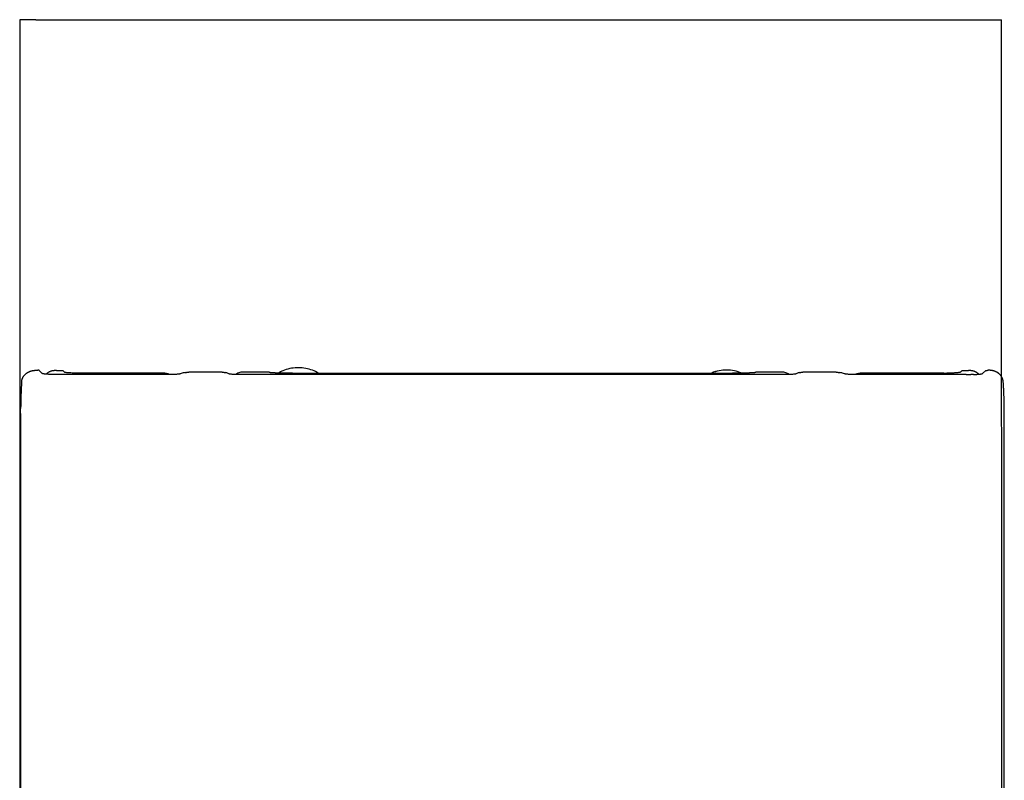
# Model space of a CAD drawing. Header units: millimetres. Extents: x 4629.085 to 4629.441, y 2456.581 to 2457.131.
# Tile 2 of 2: x 4629.085 to 4629.441, y 2456.856 to 2457.131. Entities that reach past the tile are written whole.
import ezdxf

# ---------------------------------------------------------------- set-up
doc = ezdxf.new("R2010")
doc.units = ezdxf.units.MM
doc.layers.add('SANINDUSA', color=3, linetype='Continuous')

msp = doc.modelspace()

# ---------------------------------------------------------------- linework, layer by layer
at = {"layer": 'SANINDUSA'}
for p, q in [((4629.09094, 2457.13105), (4629.08521, 2457.13105)), ((4629.09094, 2457.13105), (4629.43448, 2457.13105)), ((4629.43448, 2457.13105), (4629.44021, 2457.13105)), ((4629.09216, 2457.00428), (4629.09166, 2457.00428)), ((4629.09218, 2457.00425), (4629.09331, 2457.00312)), ((4629.09866, 2457.00426), (4629.10069, 2457.00426)), ((4629.10133, 2457.00362), (4629.10069, 2457.00426)), ((4629.13763, 2457.00323), (4629.10731, 2457.00323)), ((4629.14251, 2457.00288), (4629.1423, 2457.00286)), ((4629.14269, 2457.0029), (4629.14251, 2457.00288)), ((4629.14285, 2457.00293), (4629.14269, 2457.0029)), ((4629.14296, 2457.00295), (4629.14285, 2457.00293)), ((4629.14304, 2457.00298), (4629.14296, 2457.00295)), ((4629.14325, 2457.00305), (4629.14304, 2457.00298)), ((4629.14358, 2457.00316), (4629.14325, 2457.00305)), ((4629.14393, 2457.00326), (4629.14358, 2457.00316)), ((4629.14427, 2457.00334), (4629.14393, 2457.00326)), ((4629.14462, 2457.00342), (4629.14427, 2457.00334)), ((4629.14496, 2457.00348), (4629.14462, 2457.00342)), ((4629.15835, 2457.0036), (4629.14625, 2457.0036)), ((4629.15978, 2457.00342), (4629.15951, 2457.00348)), ((4629.16004, 2457.00334), (4629.15978, 2457.00342)), ((4629.16028, 2457.00325), (4629.16004, 2457.00334)), ((4629.16051, 2457.00316), (4629.16028, 2457.00325)), ((4629.16072, 2457.00305), (4629.16051, 2457.00316)), ((4629.16081, 2457.00299), (4629.16072, 2457.00305)), ((4629.16087, 2457.00297), (4629.16081, 2457.00299)), ((4629.16098, 2457.00294), (4629.16087, 2457.00297)), ((4629.16113, 2457.00292), (4629.16098, 2457.00294)), ((4629.16131, 2457.00289), (4629.16113, 2457.00292)), ((4629.16151, 2457.00287), (4629.16131, 2457.00289)), ((4629.16174, 2457.00285), (4629.16151, 2457.00287)), ((4629.17528, 2457.0036), (4629.16555, 2457.0036)), ((4629.18375, 2457.00323), (4629.26333, 2457.00323)), ((4629.26333, 2457.00323), (4629.3429, 2457.00323)), ((4629.3611, 2457.0036), (4629.35137, 2457.0036)), ((4629.36514, 2457.00287), (4629.36491, 2457.00285)), ((4629.36534, 2457.00289), (4629.36514, 2457.00287)), ((4629.36552, 2457.00292), (4629.36534, 2457.00289)), ((4629.36567, 2457.00294), (4629.36552, 2457.00292)), ((4629.36578, 2457.00297), (4629.36567, 2457.00294)), ((4629.36585, 2457.00299), (4629.36578, 2457.00297)), ((4629.36593, 2457.00305), (4629.36585, 2457.00299)), ((4629.36614, 2457.00316), (4629.36593, 2457.00305)), ((4629.36637, 2457.00325), (4629.36614, 2457.00316)), ((4629.36661, 2457.00334), (4629.36637, 2457.00325)), ((4629.36687, 2457.00342), (4629.36661, 2457.00334)), ((4629.36714, 2457.00348), (4629.36687, 2457.00342)), ((4629.3804, 2457.0036), (4629.3683, 2457.0036)), ((4629.38204, 2457.00342), (4629.38169, 2457.00348)), ((4629.38238, 2457.00334), (4629.38204, 2457.00342)), ((4629.38273, 2457.00326), (4629.38238, 2457.00334)), ((4629.38307, 2457.00316), (4629.38273, 2457.00326)), ((4629.3834, 2457.00305), (4629.38307, 2457.00316)), ((4629.38361, 2457.00298), (4629.3834, 2457.00305)), ((4629.38369, 2457.00295), (4629.38361, 2457.00298)), ((4629.38381, 2457.00293), (4629.38369, 2457.00295)), ((4629.38396, 2457.0029), (4629.38381, 2457.00293)), ((4629.38414, 2457.00288), (4629.38396, 2457.0029)), ((4629.38436, 2457.00286), (4629.38414, 2457.00288)), ((4629.41934, 2457.00323), (4629.38902, 2457.00323)), ((4629.41934, 2457.00323), (4629.41948, 2457.00323)), ((4629.41948, 2457.00323), (4629.41962, 2457.00323)), ((4629.41962, 2457.00323), (4629.41976, 2457.00323)), ((4629.41976, 2457.00323), (4629.4199, 2457.00323)), ((4629.4199, 2457.00323), (4629.42004, 2457.00323)), ((4629.42004, 2457.00323), (4629.42018, 2457.00323)), ((4629.42018, 2457.00323), (4629.42032, 2457.00323)), ((4629.42032, 2457.00323), (4629.42046, 2457.00323)), ((4629.42223, 2457.00328), (4629.42213, 2457.00327)), ((4629.42232, 2457.00328), (4629.42223, 2457.00328)), ((4629.42596, 2457.00426), (4629.42532, 2457.00362)), ((4629.42596, 2457.00426), (4629.42799, 2457.00426)), ((4629.43447, 2457.00426), (4629.43334, 2457.00312)), ((4629.43447, 2457.00426), (4629.43499, 2457.00426)), ((4629.1387, 2457.00274), (4629.0993, 2457.00274)), ((4629.13908, 2457.00274), (4629.1387, 2457.00274)), ((4629.13946, 2457.00274), (4629.13908, 2457.00274)), ((4629.13984, 2457.00275), (4629.13946, 2457.00274)), ((4629.1402, 2457.00275), (4629.13984, 2457.00275)), ((4629.14069, 2457.00277), (4629.1402, 2457.00275)), ((4629.14114, 2457.00279), (4629.14069, 2457.00277)), ((4629.14151, 2457.0028), (4629.14114, 2457.00279)), ((4629.14179, 2457.00282), (4629.14151, 2457.0028)), ((4629.14206, 2457.00284), (4629.14179, 2457.00282)), ((4629.1423, 2457.00286), (4629.14206, 2457.00284)), ((4629.162, 2457.00283), (4629.16174, 2457.00285)), ((4629.16228, 2457.00281), (4629.162, 2457.00283)), ((4629.16263, 2457.00279), (4629.16228, 2457.00281)), ((4629.163, 2457.00278), (4629.16263, 2457.00279)), ((4629.1633, 2457.00276), (4629.163, 2457.00278)), ((4629.16362, 2457.00276), (4629.1633, 2457.00276)), ((4629.164, 2457.00275), (4629.16362, 2457.00276)), ((4629.16438, 2457.00274), (4629.164, 2457.00275)), ((4629.16478, 2457.00274), (4629.16438, 2457.00274)), ((4629.16517, 2457.00274), (4629.16478, 2457.00274)), ((4629.26333, 2457.00274), (4629.16517, 2457.00274)), ((4629.36148, 2457.00274), (4629.26333, 2457.00274)), ((4629.36187, 2457.00274), (4629.36148, 2457.00274)), ((4629.36227, 2457.00274), (4629.36187, 2457.00274)), ((4629.36265, 2457.00275), (4629.36227, 2457.00274)), ((4629.36303, 2457.00276), (4629.36265, 2457.00275)), ((4629.36335, 2457.00276), (4629.36303, 2457.00276)), ((4629.36365, 2457.00278), (4629.36335, 2457.00276)), ((4629.36402, 2457.00279), (4629.36365, 2457.00278)), ((4629.36437, 2457.00281), (4629.36402, 2457.00279)), ((4629.36465, 2457.00283), (4629.36437, 2457.00281)), ((4629.36491, 2457.00285), (4629.36465, 2457.00283)), ((4629.3846, 2457.00284), (4629.38436, 2457.00286)), ((4629.38486, 2457.00282), (4629.3846, 2457.00284)), ((4629.38514, 2457.0028), (4629.38486, 2457.00282)), ((4629.38551, 2457.00279), (4629.38514, 2457.0028)), ((4629.38596, 2457.00277), (4629.38551, 2457.00279)), ((4629.38645, 2457.00275), (4629.38596, 2457.00277)), ((4629.38681, 2457.00275), (4629.38645, 2457.00275)), ((4629.38719, 2457.00274), (4629.38681, 2457.00275)), ((4629.38757, 2457.00274), (4629.38719, 2457.00274)), ((4629.38795, 2457.00274), (4629.38757, 2457.00274)), ((4629.42735, 2457.00274), (4629.38795, 2457.00274)), ((4629.42946, 2457.00276), (4629.42942, 2457.00276)), ((4629.08547, 2456.98912), (4629.08548, 2456.98932)), ((4629.08547, 2456.98891), (4629.08547, 2456.98912)), ((4629.08547, 2456.98871), (4629.08547, 2456.98891)), ((4629.08547, 2456.98871), (4629.08547, 2456.98829)), ((4629.08548, 2456.99034), (4629.08549, 2456.99054)), ((4629.08548, 2456.99014), (4629.08548, 2456.99034)), ((4629.08548, 2456.98993), (4629.08548, 2456.99014)), ((4629.08548, 2456.98973), (4629.08548, 2456.98993)), ((4629.08548, 2456.98953), (4629.08548, 2456.98973)), ((4629.08548, 2456.98932), (4629.08548, 2456.98953)), ((4629.08549, 2456.99095), (4629.08549, 2456.99115)), ((4629.08549, 2456.99075), (4629.08549, 2456.99095)), ((4629.08549, 2456.99054), (4629.08549, 2456.99075)), ((4629.44116, 2456.99095), (4629.44116, 2456.99115)), ((4629.44116, 2456.99075), (4629.44116, 2456.99095)), ((4629.44117, 2456.99054), (4629.44116, 2456.99075)), ((4629.44117, 2456.99034), (4629.44117, 2456.99054)), ((4629.44117, 2456.99014), (4629.44117, 2456.99034)), ((4629.44117, 2456.98993), (4629.44117, 2456.99014)), ((4629.44117, 2456.98973), (4629.44117, 2456.98993)), ((4629.44117, 2456.98953), (4629.44117, 2456.98973)), ((4629.44118, 2456.98932), (4629.44117, 2456.98953)), ((4629.44118, 2456.98912), (4629.44118, 2456.98932)), ((4629.44118, 2456.98891), (4629.44118, 2456.98912)), ((4629.44118, 2456.98871), (4629.44118, 2456.98891)), ((4629.44118, 2456.98829), (4629.44118, 2456.98871)), ((4629.08547, 2456.98829), (4629.08546, 2456.75966)), ((4629.44119, 2456.75966), (4629.44118, 2456.98829))]:
    msp.add_line(p, q, dxfattribs=at)
at = {"layer": 'SANINDUSA', "flags": 128}
for points in [[(4629.08521, 2457.13105), (4629.08516, 2456.951), (4629.08513, 2456.8218)], [(4629.44029, 2456.83671), (4629.44021, 2457.13105)], [(4629.15835, 2457.0036), (4629.1584, 2457.0036), (4629.15845, 2457.00359)], [(4629.15845, 2457.00359), (4629.1585, 2457.00359), (4629.15855, 2457.00359)], [(4629.15855, 2457.00359), (4629.1586, 2457.00359), (4629.15865, 2457.00359)], [(4629.15865, 2457.00359), (4629.1587, 2457.00359), (4629.15875, 2457.00358)], [(4629.3679, 2457.00358), (4629.36795, 2457.00359), (4629.368, 2457.00359)], [(4629.368, 2457.00359), (4629.36805, 2457.00359), (4629.3681, 2457.00359)], [(4629.3681, 2457.00359), (4629.36815, 2457.00359), (4629.3682, 2457.00359)], [(4629.3682, 2457.00359), (4629.36825, 2457.0036), (4629.3683, 2457.0036)], [(4629.42927, 2457.00277), (4629.42923, 2457.00276), (4629.42918, 2457.00276)], [(4629.42937, 2457.00277), (4629.42932, 2457.00277), (4629.42927, 2457.00277)], [(4629.42942, 2457.00276), (4629.42941, 2457.00276), (4629.42937, 2457.00277)], [(4629.42959, 2457.00277), (4629.4295, 2457.00276), (4629.42946, 2457.00276)], [(4629.42989, 2457.00278), (4629.42985, 2457.00277), (4629.42976, 2457.00277)], [(4629.42996, 2457.00278), (4629.42993, 2457.00278), (4629.42989, 2457.00278)], [(4629.43004, 2457.00278), (4629.43, 2457.00278), (4629.42996, 2457.00278)]]:
    msp.add_lwpolyline(points, dxfattribs=at)
at = {"layer": 'SANINDUSA'}
for points, knots in [([(4629.08712, 2457.00281), (4629.08717, 2457.00285), (4629.08725, 2457.00294), (4629.08734, 2457.00301), (4629.08738, 2457.00305)], [0, 0, 0, 0, 0.499876, 1, 1, 1, 1]), ([(4629.08738, 2457.00305), (4629.08743, 2457.00309), (4629.08752, 2457.00316), (4629.08761, 2457.00323), (4629.08766, 2457.00327)], [0, 0, 0, 0, 0.499841, 1, 1, 1, 1]), ([(4629.08766, 2457.00327), (4629.08768, 2457.00329), (4629.08773, 2457.00332), (4629.08779, 2457.00336), (4629.08781, 2457.00338)], [0, 0, 0, 0, 0.500489, 1, 1, 1, 1]), ([(4629.08781, 2457.00338), (4629.08784, 2457.0034), (4629.08791, 2457.00344), (4629.08797, 2457.00348), (4629.088, 2457.0035)], [0, 0, 0, 0, 0.500115, 1, 1, 1, 1]), ([(4629.088, 2457.0035), (4629.08804, 2457.00352), (4629.0881, 2457.00356), (4629.08817, 2457.00359), (4629.0882, 2457.00361)], [0, 0, 0, 0, 0.5001, 1, 1, 1, 1]), ([(4629.0882, 2457.00361), (4629.08823, 2457.00363), (4629.0883, 2457.00367), (4629.08837, 2457.0037), (4629.0884, 2457.00372)], [0, 0, 0, 0, 0.500085, 1, 1, 1, 1]), ([(4629.0884, 2457.00372), (4629.08844, 2457.00373), (4629.08851, 2457.00377), (4629.08858, 2457.0038), (4629.08861, 2457.00382)], [0, 0, 0, 0, 0.50007, 1, 1, 1, 1]), ([(4629.08861, 2457.00382), (4629.08865, 2457.00383), (4629.08872, 2457.00386), (4629.08879, 2457.00389), (4629.08883, 2457.0039)], [0, 0, 0, 0, 0.5000557, 1, 1, 1, 1]), ([(4629.08883, 2457.0039), (4629.08887, 2457.00392), (4629.08894, 2457.00395), (4629.08901, 2457.00397), (4629.08905, 2457.00399)], [0, 0, 0, 0, 0.500042, 1, 1, 1, 1]), ([(4629.08905, 2457.00399), (4629.08909, 2457.004), (4629.08916, 2457.00402), (4629.08924, 2457.00405), (4629.08927, 2457.00406)], [0, 0, 0, 0, 0.500028, 1, 1, 1, 1]), ([(4629.08927, 2457.00406), (4629.08931, 2457.00407), (4629.08939, 2457.00409), (4629.08947, 2457.00411), (4629.08951, 2457.00412)], [0, 0, 0, 0, 0.500014, 1, 1, 1, 1]), ([(4629.08951, 2457.00412), (4629.08957, 2457.00413), (4629.08969, 2457.00416), (4629.08981, 2457.00419), (4629.08987, 2457.0042)], [0, 0, 0, 0, 0.4999949, 1, 1, 1, 1]), ([(4629.08987, 2457.0042), (4629.08993, 2457.00421), (4629.09005, 2457.00423), (4629.09017, 2457.00424), (4629.09023, 2457.00425)], [0, 0, 0, 0, 0.499963, 1, 1, 1, 1]), ([(4629.09023, 2457.00425), (4629.0903, 2457.00426), (4629.09042, 2457.00427), (4629.09055, 2457.00428), (4629.09061, 2457.00428)], [0, 0, 0, 0, 0.4999311, 1, 1, 1, 1]), ([(4629.09061, 2457.00428), (4629.09067, 2457.00429), (4629.0908, 2457.00429), (4629.09092, 2457.00429), (4629.09099, 2457.00429)], [0, 0, 0, 0, 0.4998989, 1, 1, 1, 1]), ([(4629.09099, 2457.00429), (4629.09106, 2457.00429), (4629.09121, 2457.00429), (4629.09143, 2457.00428), (4629.09158, 2457.00428), (4629.09166, 2457.00428)], [0, 0, 0, 0, 0.332831, 0.666183, 1, 1, 1, 1]), ([(4629.09218, 2457.00426), (4629.09218, 2457.00426), (4629.09217, 2457.00427), (4629.09216, 2457.00428), (4629.09216, 2457.00428)], [0, 0, 0, 0, 0.5001555, 1, 1, 1, 1]), ([(4629.09756, 2457.00275), (4629.09749, 2457.00275), (4629.09735, 2457.00276), (4629.09715, 2457.00276), (4629.09696, 2457.00277), (4629.09678, 2457.00277), (4629.09662, 2457.00278), (4629.09632, 2457.00279), (4629.0959, 2457.00281), (4629.09534, 2457.00284), (4629.0948, 2457.00288), (4629.09431, 2457.00292), (4629.09396, 2457.00296), (4629.09371, 2457.003), (4629.09354, 2457.00303), (4629.09343, 2457.00307), (4629.09335, 2457.0031), (4629.09333, 2457.00311), (4629.09331, 2457.00312)], [0, 0, 0, 0, 0.031471, 0.061058, 0.089003, 0.115496, 0.140718, 0.164841, 0.25769, 0.339505, 0.460574, 0.569145, 0.669659, 0.748731, 0.825151, 0.884158, 0.942343, 1, 1, 1, 1]), ([(4629.09473, 2457.00289), (4629.09474, 2457.0029), (4629.09481, 2457.003), (4629.09504, 2457.00322), (4629.09537, 2457.00349), (4629.09575, 2457.00373), (4629.09612, 2457.00391), (4629.09651, 2457.00406), (4629.09678, 2457.00413), (4629.09692, 2457.00417)], [0, 0, 0, 0, 0.015223, 0.139798, 0.352671, 0.509055, 0.669136, 0.832971, 1, 1, 1, 1]), ([(4629.09691, 2457.00417), (4629.09697, 2457.00418), (4629.0971, 2457.00421), (4629.09729, 2457.00424), (4629.09748, 2457.00427), (4629.09767, 2457.00428), (4629.09787, 2457.00429), (4629.09806, 2457.0043), (4629.09826, 2457.00429), (4629.09845, 2457.00428), (4629.09859, 2457.00426), (4629.09866, 2457.00426), (4629.09866, 2457.00426)], [0, 0, 0, 0, 0.109185, 0.218794, 0.328752, 0.438978, 0.549392, 0.659912, 0.770456, 0.880946, 0.991973, 1, 1, 1, 1]), ([(4629.10731, 2457.00323), (4629.10693, 2457.00323), (4629.10656, 2457.00323), (4629.10581, 2457.00324), (4629.10545, 2457.00325), (4629.10475, 2457.00327), (4629.10441, 2457.00328), (4629.10378, 2457.00331), (4629.10349, 2457.00332), (4629.10294, 2457.00336), (4629.10269, 2457.00338), (4629.10225, 2457.00342), (4629.10206, 2457.00344), (4629.10173, 2457.00349), (4629.1016, 2457.00351), (4629.10141, 2457.00356), (4629.10135, 2457.00359), (4629.10133, 2457.00362)], [0, 0, 0, 0, 0.125, 0.125, 0.25, 0.25, 0.375, 0.375, 0.5, 0.5, 0.625, 0.625, 0.75, 0.75, 0.875, 0.875, 1, 1, 1, 1]), ([(4629.13763, 2457.00323), (4629.13768, 2457.00323), (4629.13779, 2457.00323), (4629.13789, 2457.00322), (4629.13794, 2457.00321)], [0, 0, 0, 0, 0.5004899, 1, 1, 1, 1]), ([(4629.13794, 2457.00321), (4629.13799, 2457.00321), (4629.13809, 2457.0032), (4629.13819, 2457.00319), (4629.13824, 2457.00318)], [0, 0, 0, 0, 0.5, 1, 1, 1, 1]), ([(4629.13824, 2457.00318), (4629.13829, 2457.00317), (4629.13839, 2457.00315), (4629.13849, 2457.00313), (4629.13854, 2457.00312)], [0, 0, 0, 0, 0.5000007, 1, 1, 1, 1]), ([(4629.13854, 2457.00312), (4629.13859, 2457.00311), (4629.13869, 2457.00308), (4629.13879, 2457.00305), (4629.13884, 2457.00304)], [0, 0, 0, 0, 0.500002, 1, 1, 1, 1]), ([(4629.13884, 2457.00304), (4629.13889, 2457.00302), (4629.13898, 2457.00299), (4629.13908, 2457.00295), (4629.13912, 2457.00293)], [0, 0, 0, 0, 0.4999938, 1, 1, 1, 1]), ([(4629.13912, 2457.00293), (4629.13917, 2457.00291), (4629.13927, 2457.00287), (4629.13936, 2457.00283), (4629.1394, 2457.0028)], [0, 0, 0, 0, 0.499529, 1, 1, 1, 1]), ([(4629.14496, 2457.00348), (4629.14499, 2457.00349), (4629.14504, 2457.0035), (4629.1451, 2457.0035), (4629.14513, 2457.00351)], [0, 0, 0, 0, 0.500033, 1, 1, 1, 1]), ([(4629.14513, 2457.00351), (4629.14516, 2457.00351), (4629.14521, 2457.00352), (4629.14527, 2457.00353), (4629.1453, 2457.00353)], [0, 0, 0, 0, 0.500029, 1, 1, 1, 1]), ([(4629.1453, 2457.00353), (4629.14533, 2457.00354), (4629.14538, 2457.00354), (4629.14544, 2457.00355), (4629.14546, 2457.00355)], [0, 0, 0, 0, 0.500022, 1, 1, 1, 1]), ([(4629.14546, 2457.00355), (4629.14549, 2457.00355), (4629.14555, 2457.00356), (4629.1456, 2457.00356), (4629.14563, 2457.00357)], [0, 0, 0, 0, 0.50001, 1, 1, 1, 1]), ([(4629.14563, 2457.00357), (4629.14565, 2457.00357), (4629.14571, 2457.00357), (4629.14576, 2457.00358), (4629.14579, 2457.00358)], [0, 0, 0, 0, 0.4999864, 1, 1, 1, 1]), ([(4629.14579, 2457.00358), (4629.14581, 2457.00358), (4629.14587, 2457.00359), (4629.14592, 2457.00359), (4629.14595, 2457.00359)], [0, 0, 0, 0, 0.499942, 1, 1, 1, 1]), ([(4629.14595, 2457.00359), (4629.14597, 2457.00359), (4629.14602, 2457.00359), (4629.14607, 2457.00359), (4629.1461, 2457.00359)], [0, 0, 0, 0, 0.499865, 1, 1, 1, 1]), ([(4629.1461, 2457.00359), (4629.14612, 2457.00359), (4629.14617, 2457.0036), (4629.14622, 2457.0036), (4629.14625, 2457.0036)], [0, 0, 0, 0, 0.4997533, 1, 1, 1, 1]), ([(4629.15875, 2457.00358), (4629.15878, 2457.00358), (4629.15884, 2457.00358), (4629.15891, 2457.00357), (4629.15894, 2457.00357)], [0, 0, 0, 0, 0.500026, 1, 1, 1, 1]), ([(4629.15894, 2457.00357), (4629.15897, 2457.00356), (4629.15904, 2457.00356), (4629.1591, 2457.00355), (4629.15913, 2457.00354)], [0, 0, 0, 0, 0.4999815, 1, 1, 1, 1]), ([(4629.15913, 2457.00354), (4629.15916, 2457.00354), (4629.15923, 2457.00353), (4629.15929, 2457.00352), (4629.15932, 2457.00352)], [0, 0, 0, 0, 0.499963, 1, 1, 1, 1]), ([(4629.15932, 2457.00352), (4629.15935, 2457.00351), (4629.15942, 2457.0035), (4629.15948, 2457.00349), (4629.15951, 2457.00348)], [0, 0, 0, 0, 0.499954, 1, 1, 1, 1]), ([(4629.16555, 2457.0036), (4629.16503, 2457.00355), (4629.16418, 2457.00348), (4629.16351, 2457.00297), (4629.16326, 2457.00277)], [0, 0, 0, 0, 0.611698, 1, 1, 1, 1]), ([(4629.17531, 2457.00353), (4629.1753, 2457.00353), (4629.1753, 2457.00354), (4629.17529, 2457.00355), (4629.17529, 2457.00356), (4629.17529, 2457.00357), (4629.17528, 2457.00358), (4629.17528, 2457.00359), (4629.17528, 2457.00359), (4629.17528, 2457.0036)], [0, 0, 0, 0, 0.145514, 0.32218, 0.483255, 0.64433, 0.822176, 0.924094, 1, 1, 1, 1]), ([(4629.17535, 2457.00351), (4629.17534, 2457.00351), (4629.17532, 2457.00352), (4629.17531, 2457.00353), (4629.17531, 2457.00353)], [0, 0, 0, 0, 0.500581, 1, 1, 1, 1]), ([(4629.17542, 2457.00349), (4629.17541, 2457.00349), (4629.17538, 2457.0035), (4629.17536, 2457.0035), (4629.17535, 2457.00351)], [0, 0, 0, 0, 0.5004804, 1, 1, 1, 1]), ([(4629.17553, 2457.00346), (4629.17551, 2457.00347), (4629.17547, 2457.00348), (4629.17544, 2457.00348), (4629.17542, 2457.00349)], [0, 0, 0, 0, 0.500315, 1, 1, 1, 1]), ([(4629.17566, 2457.00344), (4629.17564, 2457.00345), (4629.17559, 2457.00345), (4629.17555, 2457.00346), (4629.17553, 2457.00346)], [0, 0, 0, 0, 0.500115, 1, 1, 1, 1]), ([(4629.17582, 2457.00343), (4629.17579, 2457.00343), (4629.17574, 2457.00343), (4629.17569, 2457.00344), (4629.17566, 2457.00344)], [0, 0, 0, 0, 0.499914, 1, 1, 1, 1]), ([(4629.17601, 2457.00341), (4629.17597, 2457.00341), (4629.17591, 2457.00342), (4629.17585, 2457.00342), (4629.17582, 2457.00343)], [0, 0, 0, 0, 0.4997434, 1, 1, 1, 1]), ([(4629.17626, 2457.00339), (4629.17622, 2457.00339), (4629.17613, 2457.0034), (4629.17605, 2457.0034), (4629.17601, 2457.00341)], [0, 0, 0, 0, 0.502119, 1, 1, 1, 1]), ([(4629.17654, 2457.00337), (4629.17649, 2457.00337), (4629.1764, 2457.00338), (4629.17631, 2457.00338), (4629.17626, 2457.00339)], [0, 0, 0, 0, 0.502703, 1, 1, 1, 1]), ([(4629.17684, 2457.00335), (4629.17679, 2457.00335), (4629.17668, 2457.00336), (4629.17659, 2457.00337), (4629.17654, 2457.00337)], [0, 0, 0, 0, 0.503119, 1, 1, 1, 1]), ([(4629.17715, 2457.00334), (4629.1771, 2457.00334), (4629.17699, 2457.00334), (4629.17689, 2457.00335), (4629.17684, 2457.00335)], [0, 0, 0, 0, 0.503366, 1, 1, 1, 1]), ([(4629.17748, 2457.00332), (4629.17743, 2457.00332), (4629.17732, 2457.00333), (4629.17721, 2457.00333), (4629.17715, 2457.00334)], [0, 0, 0, 0, 0.50347, 1, 1, 1, 1]), ([(4629.17783, 2457.00331), (4629.17777, 2457.00331), (4629.17765, 2457.00331), (4629.17754, 2457.00332), (4629.17748, 2457.00332)], [0, 0, 0, 0, 0.503438, 1, 1, 1, 1]), ([(4629.17818, 2457.0033), (4629.17812, 2457.0033), (4629.178, 2457.0033), (4629.17789, 2457.00331), (4629.17783, 2457.00331)], [0, 0, 0, 0, 0.503297, 1, 1, 1, 1]), ([(4629.17877, 2457.00328), (4629.17867, 2457.00328), (4629.17847, 2457.00329), (4629.17828, 2457.00329), (4629.17818, 2457.0033)], [0, 0, 0, 0, 0.501933, 1, 1, 1, 1]), ([(4629.19318, 2457.00323), (4629.19301, 2457.00333), (4629.19216, 2457.00389), (4629.19039, 2457.00454), (4629.18792, 2457.00514), (4629.18533, 2457.00527), (4629.18277, 2457.00495), (4629.18049, 2457.00432), (4629.1792, 2457.00359), (4629.17865, 2457.00328)], [0, 0, 0, 0, 0.038178, 0.201671, 0.367924, 0.538295, 0.708339, 0.876585, 1, 1, 1, 1]), ([(4629.17937, 2457.00327), (4629.17927, 2457.00327), (4629.17907, 2457.00327), (4629.17887, 2457.00328), (4629.17877, 2457.00328)], [0, 0, 0, 0, 0.502233, 1, 1, 1, 1]), ([(4629.17998, 2457.00326), (4629.17988, 2457.00326), (4629.17968, 2457.00326), (4629.17947, 2457.00327), (4629.17937, 2457.00327)], [0, 0, 0, 0, 0.50248, 1, 1, 1, 1]), ([(4629.1806, 2457.00325), (4629.1805, 2457.00325), (4629.18029, 2457.00325), (4629.18009, 2457.00325), (4629.17998, 2457.00326)], [0, 0, 0, 0, 0.5026773, 1, 1, 1, 1]), ([(4629.18122, 2457.00324), (4629.18112, 2457.00324), (4629.18091, 2457.00324), (4629.1807, 2457.00325), (4629.1806, 2457.00325)], [0, 0, 0, 0, 0.50283, 1, 1, 1, 1]), ([(4629.18185, 2457.00323), (4629.18175, 2457.00323), (4629.18154, 2457.00324), (4629.18133, 2457.00324), (4629.18122, 2457.00324)], [0, 0, 0, 0, 0.502937, 1, 1, 1, 1]), ([(4629.18248, 2457.00323), (4629.18238, 2457.00323), (4629.18217, 2457.00323), (4629.18196, 2457.00323), (4629.18185, 2457.00323)], [0, 0, 0, 0, 0.503017, 1, 1, 1, 1]), ([(4629.18312, 2457.00323), (4629.18301, 2457.00323), (4629.1828, 2457.00323), (4629.18259, 2457.00323), (4629.18248, 2457.00323)], [0, 0, 0, 0, 0.50307, 1, 1, 1, 1]), ([(4629.18375, 2457.00323), (4629.18364, 2457.00323), (4629.18343, 2457.00323), (4629.18322, 2457.00323), (4629.18312, 2457.00323)], [0, 0, 0, 0, 0.503102, 1, 1, 1, 1]), ([(4629.34622, 2457.0033), (4629.34535, 2457.0036), (4629.34361, 2457.00421), (4629.34082, 2457.00447), (4629.33807, 2457.00416), (4629.33619, 2457.00371), (4629.33534, 2457.00325), (4629.33529, 2457.00323)], [0, 0, 0, 0, 0.24529, 0.492903, 0.740515, 0.985806, 1, 1, 1, 1]), ([(4629.34622, 2457.00329), (4629.34535, 2457.00359), (4629.34361, 2457.0042), (4629.34082, 2457.00446), (4629.33807, 2457.00415), (4629.3362, 2457.0037), (4629.33536, 2457.00325), (4629.33532, 2457.00323)], [0, 0, 0, 0, 0.245937, 0.494202, 0.742468, 0.988404, 1, 1, 1, 1]), ([(4629.34353, 2457.00323), (4629.34343, 2457.00323), (4629.34322, 2457.00323), (4629.34301, 2457.00323), (4629.3429, 2457.00323)], [0, 0, 0, 0, 0.496898, 1, 1, 1, 1]), ([(4629.34417, 2457.00323), (4629.34406, 2457.00323), (4629.34385, 2457.00323), (4629.34364, 2457.00323), (4629.34353, 2457.00323)], [0, 0, 0, 0, 0.49693, 1, 1, 1, 1]), ([(4629.3448, 2457.00323), (4629.34469, 2457.00323), (4629.34448, 2457.00323), (4629.34427, 2457.00323), (4629.34417, 2457.00323)], [0, 0, 0, 0, 0.496983, 1, 1, 1, 1]), ([(4629.34543, 2457.00324), (4629.34532, 2457.00324), (4629.34511, 2457.00324), (4629.3449, 2457.00323), (4629.3448, 2457.00323)], [0, 0, 0, 0, 0.4970635, 1, 1, 1, 1]), ([(4629.34605, 2457.00325), (4629.34595, 2457.00325), (4629.34574, 2457.00324), (4629.34553, 2457.00324), (4629.34543, 2457.00324)], [0, 0, 0, 0, 0.497171, 1, 1, 1, 1]), ([(4629.34667, 2457.00326), (4629.34657, 2457.00325), (4629.34636, 2457.00325), (4629.34615, 2457.00325), (4629.34605, 2457.00325)], [0, 0, 0, 0, 0.497323, 1, 1, 1, 1]), ([(4629.34728, 2457.00327), (4629.34718, 2457.00327), (4629.34697, 2457.00326), (4629.34677, 2457.00326), (4629.34667, 2457.00326)], [0, 0, 0, 0, 0.49752, 1, 1, 1, 1]), ([(4629.34788, 2457.00328), (4629.34778, 2457.00328), (4629.34758, 2457.00327), (4629.34738, 2457.00327), (4629.34728, 2457.00327)], [0, 0, 0, 0, 0.497767, 1, 1, 1, 1]), ([(4629.34847, 2457.0033), (4629.34837, 2457.00329), (4629.34818, 2457.00329), (4629.34798, 2457.00328), (4629.34788, 2457.00328)], [0, 0, 0, 0, 0.498067, 1, 1, 1, 1]), ([(4629.34882, 2457.00331), (4629.34877, 2457.00331), (4629.34865, 2457.0033), (4629.34853, 2457.0033), (4629.34847, 2457.0033)], [0, 0, 0, 0, 0.496703, 1, 1, 1, 1]), ([(4629.34917, 2457.00332), (4629.34911, 2457.00332), (4629.349, 2457.00331), (4629.34888, 2457.00331), (4629.34882, 2457.00331)], [0, 0, 0, 0, 0.496562, 1, 1, 1, 1]), ([(4629.3495, 2457.00334), (4629.34944, 2457.00333), (4629.34934, 2457.00333), (4629.34922, 2457.00332), (4629.34917, 2457.00332)], [0, 0, 0, 0, 0.49653, 1, 1, 1, 1]), ([(4629.34981, 2457.00335), (4629.34976, 2457.00335), (4629.34966, 2457.00334), (4629.34955, 2457.00334), (4629.3495, 2457.00334)], [0, 0, 0, 0, 0.496634, 1, 1, 1, 1]), ([(4629.35011, 2457.00337), (4629.35006, 2457.00337), (4629.34997, 2457.00336), (4629.34986, 2457.00335), (4629.34981, 2457.00335)], [0, 0, 0, 0, 0.496881, 1, 1, 1, 1]), ([(4629.35039, 2457.00339), (4629.35035, 2457.00338), (4629.35026, 2457.00338), (4629.35016, 2457.00337), (4629.35011, 2457.00337)], [0, 0, 0, 0, 0.497297, 1, 1, 1, 1]), ([(4629.35065, 2457.00341), (4629.3506, 2457.0034), (4629.35052, 2457.0034), (4629.35043, 2457.00339), (4629.35039, 2457.00339)], [0, 0, 0, 0, 0.497881, 1, 1, 1, 1]), ([(4629.35083, 2457.00343), (4629.3508, 2457.00342), (4629.35074, 2457.00342), (4629.35068, 2457.00341), (4629.35065, 2457.00341)], [0, 0, 0, 0, 0.500257, 1, 1, 1, 1]), ([(4629.35099, 2457.00344), (4629.35097, 2457.00344), (4629.35092, 2457.00343), (4629.35086, 2457.00343), (4629.35083, 2457.00343)], [0, 0, 0, 0, 0.500086, 1, 1, 1, 1]), ([(4629.35112, 2457.00346), (4629.3511, 2457.00346), (4629.35106, 2457.00345), (4629.35101, 2457.00345), (4629.35099, 2457.00344)], [0, 0, 0, 0, 0.4998852, 1, 1, 1, 1]), ([(4629.35123, 2457.00349), (4629.35121, 2457.00348), (4629.35118, 2457.00348), (4629.35114, 2457.00347), (4629.35112, 2457.00346)], [0, 0, 0, 0, 0.4996853, 1, 1, 1, 1]), ([(4629.3513, 2457.00351), (4629.35129, 2457.0035), (4629.35127, 2457.0035), (4629.35124, 2457.00349), (4629.35123, 2457.00349)], [0, 0, 0, 0, 0.499519, 1, 1, 1, 1]), ([(4629.35134, 2457.00353), (4629.35134, 2457.00353), (4629.35133, 2457.00352), (4629.35131, 2457.00351), (4629.3513, 2457.00351)], [0, 0, 0, 0, 0.499419, 1, 1, 1, 1]), ([(4629.35137, 2457.0036), (4629.35137, 2457.00359), (4629.35137, 2457.00359), (4629.35137, 2457.00358), (4629.35137, 2457.00358), (4629.35136, 2457.00357), (4629.35136, 2457.00356), (4629.35136, 2457.00355), (4629.35136, 2457.00354), (4629.35135, 2457.00353), (4629.35134, 2457.00353)], [0, 0, 0, 0, 0.07585, 0.177818, 0.284787, 0.355661, 0.516734, 0.677808, 0.838556, 1, 1, 1, 1]), ([(4629.3634, 2457.00277), (4629.36314, 2457.00297), (4629.36247, 2457.00348), (4629.36162, 2457.00355), (4629.3611, 2457.0036)], [0, 0, 0, 0, 0.388302, 1, 1, 1, 1]), ([(4629.36714, 2457.00348), (4629.36717, 2457.00349), (4629.36724, 2457.0035), (4629.3673, 2457.00351), (4629.36733, 2457.00352)], [0, 0, 0, 0, 0.500046, 1, 1, 1, 1]), ([(4629.36733, 2457.00352), (4629.36736, 2457.00352), (4629.36742, 2457.00353), (4629.36749, 2457.00354), (4629.36752, 2457.00354)], [0, 0, 0, 0, 0.500037, 1, 1, 1, 1]), ([(4629.36752, 2457.00354), (4629.36755, 2457.00355), (4629.36761, 2457.00356), (4629.36768, 2457.00356), (4629.36771, 2457.00357)], [0, 0, 0, 0, 0.500019, 1, 1, 1, 1]), ([(4629.36771, 2457.00357), (4629.36774, 2457.00357), (4629.36781, 2457.00358), (4629.36787, 2457.00358), (4629.3679, 2457.00358)], [0, 0, 0, 0, 0.499974, 1, 1, 1, 1]), ([(4629.3804, 2457.0036), (4629.38043, 2457.0036), (4629.38048, 2457.0036), (4629.38053, 2457.00359), (4629.38055, 2457.00359)], [0, 0, 0, 0, 0.5002467, 1, 1, 1, 1]), ([(4629.38055, 2457.00359), (4629.38058, 2457.00359), (4629.38063, 2457.00359), (4629.38068, 2457.00359), (4629.38071, 2457.00359)], [0, 0, 0, 0, 0.5001354, 1, 1, 1, 1]), ([(4629.38071, 2457.00359), (4629.38073, 2457.00359), (4629.38078, 2457.00359), (4629.38084, 2457.00358), (4629.38086, 2457.00358)], [0, 0, 0, 0, 0.500058, 1, 1, 1, 1]), ([(4629.38086, 2457.00358), (4629.38089, 2457.00358), (4629.38094, 2457.00357), (4629.381, 2457.00357), (4629.38102, 2457.00357)], [0, 0, 0, 0, 0.500014, 1, 1, 1, 1]), ([(4629.38102, 2457.00357), (4629.38105, 2457.00356), (4629.38111, 2457.00356), (4629.38116, 2457.00355), (4629.38119, 2457.00355)], [0, 0, 0, 0, 0.49999, 1, 1, 1, 1]), ([(4629.38119, 2457.00355), (4629.38121, 2457.00355), (4629.38127, 2457.00354), (4629.38133, 2457.00354), (4629.38135, 2457.00353)], [0, 0, 0, 0, 0.499978, 1, 1, 1, 1]), ([(4629.38135, 2457.00353), (4629.38138, 2457.00353), (4629.38144, 2457.00352), (4629.38149, 2457.00351), (4629.38152, 2457.00351)], [0, 0, 0, 0, 0.4999707, 1, 1, 1, 1]), ([(4629.38152, 2457.00351), (4629.38155, 2457.0035), (4629.38161, 2457.0035), (4629.38166, 2457.00349), (4629.38169, 2457.00348)], [0, 0, 0, 0, 0.499967, 1, 1, 1, 1]), ([(4629.38725, 2457.0028), (4629.38729, 2457.00283), (4629.38739, 2457.00287), (4629.38748, 2457.00291), (4629.38753, 2457.00293)], [0, 0, 0, 0, 0.499994, 1, 1, 1, 1]), ([(4629.38753, 2457.00293), (4629.38757, 2457.00295), (4629.38767, 2457.00299), (4629.38777, 2457.00302), (4629.38781, 2457.00304)], [0, 0, 0, 0, 0.500007, 1, 1, 1, 1]), ([(4629.38781, 2457.00304), (4629.38786, 2457.00305), (4629.38796, 2457.00308), (4629.38806, 2457.00311), (4629.38811, 2457.00312)], [0, 0, 0, 0, 0.499999, 1, 1, 1, 1]), ([(4629.38811, 2457.00312), (4629.38816, 2457.00313), (4629.38826, 2457.00315), (4629.38836, 2457.00317), (4629.38841, 2457.00318)], [0, 0, 0, 0, 0.5, 1, 1, 1, 1]), ([(4629.38841, 2457.00318), (4629.38846, 2457.00319), (4629.38856, 2457.0032), (4629.38866, 2457.00321), (4629.38871, 2457.00321)], [0, 0, 0, 0, 0.500001, 1, 1, 1, 1]), ([(4629.38871, 2457.00321), (4629.38876, 2457.00322), (4629.38887, 2457.00323), (4629.38897, 2457.00323), (4629.38902, 2457.00323)], [0, 0, 0, 0, 0.499505, 1, 1, 1, 1]), ([(4629.42174, 2457.00326), (4629.42167, 2457.00326), (4629.42153, 2457.00326), (4629.42132, 2457.00325), (4629.42111, 2457.00325), (4629.42089, 2457.00324), (4629.42068, 2457.00324), (4629.42053, 2457.00324), (4629.42046, 2457.00323)], [0, 0, 0, 0, 0.1670557, 0.3336458, 0.5000025, 0.6663586, 0.8329471, 1, 1, 1, 1]), ([(4629.42194, 2457.00327), (4629.4219, 2457.00327), (4629.42184, 2457.00326), (4629.42177, 2457.00326), (4629.42174, 2457.00326)], [0, 0, 0, 0, 0.499999, 1, 1, 1, 1]), ([(4629.42213, 2457.00327), (4629.4221, 2457.00327), (4629.42203, 2457.00327), (4629.42197, 2457.00327), (4629.42194, 2457.00327)], [0, 0, 0, 0, 0.5, 1, 1, 1, 1]), ([(4629.42532, 2457.00362), (4629.42532, 2457.00361), (4629.4253, 2457.0036), (4629.42527, 2457.00358), (4629.42523, 2457.00357), (4629.42518, 2457.00355), (4629.42512, 2457.00353), (4629.425, 2457.0035), (4629.42479, 2457.00347), (4629.42443, 2457.00342), (4629.424, 2457.00338), (4629.42356, 2457.00335), (4629.42313, 2457.00332), (4629.42274, 2457.0033), (4629.42246, 2457.00329), (4629.42232, 2457.00328)], [0, 0, 0, 0, 0.041801, 0.083458, 0.125039, 0.166615, 0.208256, 0.25003, 0.375049, 0.500161, 0.625027, 0.749985, 0.833376, 0.916527, 1, 1, 1, 1]), ([(4629.42799, 2457.00426), (4629.42806, 2457.00426), (4629.42821, 2457.00428), (4629.42843, 2457.00429), (4629.42865, 2457.0043), (4629.42888, 2457.00429), (4629.4291, 2457.00427), (4629.42931, 2457.00425), (4629.42953, 2457.00421), (4629.42967, 2457.00418), (4629.42974, 2457.00417)], [0, 0, 0, 0, 0.125806, 0.251547, 0.377139, 0.5025, 0.627547, 0.752197, 0.876374, 1, 1, 1, 1]), ([(4629.42974, 2457.00417), (4629.4298, 2457.00415), (4629.42994, 2457.00412), (4629.43007, 2457.00408), (4629.43014, 2457.00405)], [0, 0, 0, 0, 0.500688, 1, 1, 1, 1]), ([(4629.43014, 2457.00405), (4629.43021, 2457.00403), (4629.43034, 2457.00399), (4629.43047, 2457.00393), (4629.43053, 2457.0039)], [0, 0, 0, 0, 0.500906, 1, 1, 1, 1]), ([(4629.43053, 2457.0039), (4629.43059, 2457.00388), (4629.43072, 2457.00382), (4629.43084, 2457.00375), (4629.4309, 2457.00372)], [0, 0, 0, 0, 0.501087, 1, 1, 1, 1]), ([(4629.4309, 2457.00372), (4629.43096, 2457.00369), (4629.43107, 2457.00362), (4629.43118, 2457.00355), (4629.43124, 2457.00351)], [0, 0, 0, 0, 0.501227, 1, 1, 1, 1]), ([(4629.43124, 2457.00351), (4629.43129, 2457.00347), (4629.43139, 2457.0034), (4629.43153, 2457.00328), (4629.43162, 2457.0032), (4629.43167, 2457.00316)], [0, 0, 0, 0, 0.335328, 0.668811, 1, 1, 1, 1]), ([(4629.43167, 2457.00316), (4629.43171, 2457.00312), (4629.43179, 2457.00304), (4629.43186, 2457.00296), (4629.4319, 2457.00292)], [0, 0, 0, 0, 0.501588, 1, 1, 1, 1]), ([(4629.43566, 2457.00429), (4629.43559, 2457.00429), (4629.43544, 2457.00429), (4629.43522, 2457.00428), (4629.43507, 2457.00426), (4629.43499, 2457.00426)], [0, 0, 0, 0, 0.332669, 0.666033, 1, 1, 1, 1]), ([(4629.43604, 2457.00428), (4629.43598, 2457.00429), (4629.43585, 2457.00429), (4629.43573, 2457.00429), (4629.43566, 2457.00429)], [0, 0, 0, 0, 0.49944, 1, 1, 1, 1]), ([(4629.43642, 2457.00425), (4629.43636, 2457.00426), (4629.43623, 2457.00427), (4629.43611, 2457.00428), (4629.43604, 2457.00428)], [0, 0, 0, 0, 0.499335, 1, 1, 1, 1]), ([(4629.43679, 2457.0042), (4629.43672, 2457.00421), (4629.4366, 2457.00423), (4629.43648, 2457.00424), (4629.43642, 2457.00425)], [0, 0, 0, 0, 0.499229, 1, 1, 1, 1]), ([(4629.43715, 2457.00412), (4629.43709, 2457.00413), (4629.43697, 2457.00416), (4629.43685, 2457.00419), (4629.43679, 2457.0042)], [0, 0, 0, 0, 0.499124, 1, 1, 1, 1]), ([(4629.43738, 2457.00406), (4629.43734, 2457.00407), (4629.43726, 2457.00409), (4629.43719, 2457.00411), (4629.43715, 2457.00412)], [0, 0, 0, 0, 0.499243, 1, 1, 1, 1]), ([(4629.4376, 2457.00399), (4629.43756, 2457.004), (4629.43749, 2457.00402), (4629.43741, 2457.00405), (4629.43738, 2457.00406)], [0, 0, 0, 0, 0.498773, 1, 1, 1, 1]), ([(4629.43782, 2457.0039), (4629.43779, 2457.00392), (4629.43771, 2457.00395), (4629.43764, 2457.00397), (4629.4376, 2457.00399)], [0, 0, 0, 0, 0.498789, 1, 1, 1, 1]), ([(4629.43804, 2457.00382), (4629.438, 2457.00383), (4629.43793, 2457.00386), (4629.43786, 2457.00389), (4629.43782, 2457.0039)], [0, 0, 0, 0, 0.498807, 1, 1, 1, 1]), ([(4629.43825, 2457.00372), (4629.43821, 2457.00373), (4629.43814, 2457.00377), (4629.43807, 2457.0038), (4629.43804, 2457.00382)], [0, 0, 0, 0, 0.498826, 1, 1, 1, 1]), ([(4629.43845, 2457.00361), (4629.43842, 2457.00363), (4629.43835, 2457.00367), (4629.43828, 2457.0037), (4629.43825, 2457.00372)], [0, 0, 0, 0, 0.498846, 1, 1, 1, 1]), ([(4629.43865, 2457.0035), (4629.43862, 2457.00352), (4629.43855, 2457.00356), (4629.43848, 2457.00359), (4629.43845, 2457.00361)], [0, 0, 0, 0, 0.4988688, 1, 1, 1, 1]), ([(4629.43884, 2457.00338), (4629.43881, 2457.0034), (4629.43874, 2457.00344), (4629.43868, 2457.00348), (4629.43865, 2457.0035)], [0, 0, 0, 0, 0.498455, 1, 1, 1, 1]), ([(4629.43899, 2457.00327), (4629.43897, 2457.00329), (4629.43892, 2457.00332), (4629.43886, 2457.00336), (4629.43884, 2457.00338)], [0, 0, 0, 0, 0.498825, 1, 1, 1, 1]), ([(4629.43927, 2457.00305), (4629.43923, 2457.00309), (4629.43914, 2457.00316), (4629.43904, 2457.00323), (4629.43899, 2457.00327)], [0, 0, 0, 0, 0.49784, 1, 1, 1, 1]), ([(4629.43953, 2457.00281), (4629.43949, 2457.00285), (4629.4394, 2457.00293), (4629.43932, 2457.00301), (4629.43927, 2457.00305)], [0, 0, 0, 0, 0.499709, 1, 1, 1, 1]), ([(4629.08584, 2457.0001), (4629.08583, 2457.00001), (4629.08582, 2456.99982), (4629.0858, 2456.99952), (4629.08577, 2456.99921), (4629.08575, 2456.99888), (4629.08573, 2456.99853), (4629.08571, 2456.99816), (4629.08569, 2456.99777), (4629.08567, 2456.99731), (4629.08564, 2456.99677), (4629.08561, 2456.996), (4629.08557, 2456.99499), (4629.08555, 2456.99399), (4629.08553, 2456.99315), (4629.08551, 2456.99254), (4629.0855, 2456.99187), (4629.08549, 2456.9914), (4629.08549, 2456.99115)], [0, 0, 0, 0, 0.03962, 0.080175, 0.121773, 0.164526, 0.208554, 0.253989, 0.301054, 0.349964, 0.416663, 0.487742, 0.606417, 0.744221, 0.800723, 0.862367, 0.92729, 1, 1, 1, 1]), ([(4629.08584, 2457.0001), (4629.08584, 2457.00014), (4629.08585, 2457.00022), (4629.08585, 2457.00029), (4629.08586, 2457.00033)], [0, 0, 0, 0, 0.500118, 1, 1, 1, 1]), ([(4629.08586, 2457.00033), (4629.08587, 2457.00037), (4629.08588, 2457.00044), (4629.08589, 2457.00052), (4629.0859, 2457.00055)], [0, 0, 0, 0, 0.5001099, 1, 1, 1, 1]), ([(4629.0859, 2457.00055), (4629.08591, 2457.00059), (4629.08592, 2457.00067), (4629.08594, 2457.00074), (4629.08595, 2457.00078)], [0, 0, 0, 0, 0.500095, 1, 1, 1, 1]), ([(4629.08595, 2457.00078), (4629.08596, 2457.00082), (4629.08598, 2457.00089), (4629.086, 2457.00096), (4629.08601, 2457.001)], [0, 0, 0, 0, 0.500081, 1, 1, 1, 1]), ([(4629.08601, 2457.001), (4629.08602, 2457.00104), (4629.08605, 2457.00111), (4629.08607, 2457.00118), (4629.08608, 2457.00122)], [0, 0, 0, 0, 0.500065, 1, 1, 1, 1]), ([(4629.08608, 2457.00122), (4629.0861, 2457.00125), (4629.08613, 2457.00133), (4629.08615, 2457.0014), (4629.08617, 2457.00143)], [0, 0, 0, 0, 0.50005, 1, 1, 1, 1]), ([(4629.08617, 2457.00143), (4629.08619, 2457.00147), (4629.08622, 2457.00154), (4629.08625, 2457.00161), (4629.08627, 2457.00164)], [0, 0, 0, 0, 0.500034, 1, 1, 1, 1]), ([(4629.08627, 2457.00164), (4629.08629, 2457.00168), (4629.08632, 2457.00175), (4629.08636, 2457.00182), (4629.08638, 2457.00185)], [0, 0, 0, 0, 0.500018, 1, 1, 1, 1]), ([(4629.08638, 2457.00185), (4629.0864, 2457.00189), (4629.08645, 2457.00197), (4629.08649, 2457.00204), (4629.08652, 2457.00208)], [0, 0, 0, 0, 0.5000007, 1, 1, 1, 1]), ([(4629.08652, 2457.00208), (4629.08654, 2457.00212), (4629.08659, 2457.00219), (4629.08665, 2457.00226), (4629.08667, 2457.0023)], [0, 0, 0, 0, 0.4999798, 1, 1, 1, 1]), ([(4629.08667, 2457.0023), (4629.08671, 2457.00234), (4629.08678, 2457.00243), (4629.08685, 2457.00252), (4629.08689, 2457.00256)], [0, 0, 0, 0, 0.499944, 1, 1, 1, 1]), ([(4629.08689, 2457.00256), (4629.08693, 2457.00261), (4629.087, 2457.00269), (4629.08708, 2457.00277), (4629.08712, 2457.00281)], [0, 0, 0, 0, 0.499911, 1, 1, 1, 1]), ([(4629.0993, 2457.00274), (4629.09922, 2457.00274), (4629.09907, 2457.00274), (4629.09885, 2457.00274), (4629.09864, 2457.00274), (4629.09843, 2457.00274), (4629.09824, 2457.00274), (4629.09805, 2457.00274), (4629.09788, 2457.00275), (4629.09772, 2457.00275), (4629.09761, 2457.00275), (4629.09756, 2457.00275)], [0, 0, 0, 0, 0.129727, 0.256692, 0.379581, 0.497048, 0.608335, 0.713891, 0.81411, 0.909363, 1, 1, 1, 1]), ([(4629.42735, 2457.00274), (4629.42738, 2457.00274), (4629.42745, 2457.00274), (4629.42752, 2457.00274), (4629.42755, 2457.00274)], [0, 0, 0, 0, 0.5001765, 1, 1, 1, 1]), ([(4629.42918, 2457.00276), (4629.42917, 2457.00276), (4629.42913, 2457.00276), (4629.4291, 2457.00275), (4629.42909, 2457.00275)], [0, 0, 0, 0, 0.500058, 1, 1, 1, 1]), ([(4629.42976, 2457.00277), (4629.42973, 2457.00277), (4629.42967, 2457.00277), (4629.42962, 2457.00277), (4629.42959, 2457.00277)], [0, 0, 0, 0, 0.493831, 1, 1, 1, 1]), ([(4629.43977, 2457.00256), (4629.43973, 2457.00261), (4629.43965, 2457.00269), (4629.43957, 2457.00277), (4629.43953, 2457.00281)], [0, 0, 0, 0, 0.499986, 1, 1, 1, 1]), ([(4629.43998, 2457.0023), (4629.43995, 2457.00234), (4629.43988, 2457.00243), (4629.4398, 2457.00252), (4629.43977, 2457.00256)], [0, 0, 0, 0, 0.500036, 1, 1, 1, 1]), ([(4629.44013, 2457.00208), (4629.44011, 2457.00211), (4629.44006, 2457.00219), (4629.44001, 2457.00226), (4629.43998, 2457.0023)], [0, 0, 0, 0, 0.500068, 1, 1, 1, 1]), ([(4629.44027, 2457.00185), (4629.44025, 2457.00189), (4629.44021, 2457.00197), (4629.44016, 2457.00204), (4629.44013, 2457.00208)], [0, 0, 0, 0, 0.500107, 1, 1, 1, 1]), ([(4629.44038, 2457.00164), (4629.44037, 2457.00168), (4629.44033, 2457.00175), (4629.44029, 2457.00182), (4629.44027, 2457.00185)], [0, 0, 0, 0, 0.4998994, 1, 1, 1, 1]), ([(4629.44048, 2457.00143), (4629.44047, 2457.00147), (4629.44044, 2457.00154), (4629.4404, 2457.00161), (4629.44038, 2457.00164)], [0, 0, 0, 0, 0.499926, 1, 1, 1, 1]), ([(4629.44057, 2457.00122), (4629.44056, 2457.00125), (4629.44053, 2457.00133), (4629.4405, 2457.0014), (4629.44048, 2457.00143)], [0, 0, 0, 0, 0.499954, 1, 1, 1, 1]), ([(4629.44064, 2457.001), (4629.44063, 2457.00104), (4629.44061, 2457.00111), (4629.44058, 2457.00118), (4629.44057, 2457.00122)], [0, 0, 0, 0, 0.499984, 1, 1, 1, 1]), ([(4629.4407, 2457.00078), (4629.44069, 2457.00082), (4629.44068, 2457.00089), (4629.44065, 2457.00096), (4629.44064, 2457.001)], [0, 0, 0, 0, 0.500017, 1, 1, 1, 1]), ([(4629.44075, 2457.00055), (4629.44075, 2457.00059), (4629.44073, 2457.00067), (4629.44071, 2457.00074), (4629.4407, 2457.00078)], [0, 0, 0, 0, 0.500052, 1, 1, 1, 1]), ([(4629.44079, 2457.00033), (4629.44078, 2457.00037), (4629.44077, 2457.00044), (4629.44076, 2457.00052), (4629.44075, 2457.00055)], [0, 0, 0, 0, 0.5000914, 1, 1, 1, 1]), ([(4629.44081, 2457.0001), (4629.44081, 2457.00014), (4629.4408, 2457.00021), (4629.44079, 2457.00029), (4629.44079, 2457.00033)], [0, 0, 0, 0, 0.500135, 1, 1, 1, 1]), ([(4629.44116, 2456.99115), (4629.44116, 2456.99129), (4629.44115, 2456.99155), (4629.44115, 2456.99193), (4629.44114, 2456.99228), (4629.44114, 2456.99262), (4629.44113, 2456.99294), (4629.44112, 2456.99324), (4629.44111, 2456.99363), (4629.4411, 2456.99411), (4629.44108, 2456.99493), (4629.44104, 2456.99591), (4629.441, 2456.99688), (4629.44097, 2456.99762), (4629.44094, 2456.99819), (4629.44091, 2456.99872), (4629.44088, 2456.99921), (4629.44085, 2456.99967), (4629.44082, 2456.99996), (4629.44081, 2457.0001)], [0, 0, 0, 0, 0.03974, 0.077012, 0.112119, 0.145367, 0.176994, 0.207176, 0.236084, 0.297591, 0.354496, 0.491063, 0.610699, 0.681517, 0.748439, 0.815372, 0.879343, 0.940758, 1, 1, 1, 1])]:
    msp.add_open_spline(points, degree=3, knots=knots, dxfattribs=at)
for points in [[(4629.4316, 2457.00286), (4629.43165, 2457.00286), (4629.43169, 2457.00286), (4629.43174, 2457.00287)], [(4629.43174, 2457.00287), (4629.43179, 2457.00287), (4629.43184, 2457.00288), (4629.43188, 2457.00288)], [(4629.43188, 2457.00288), (4629.43193, 2457.00288), (4629.43197, 2457.00289), (4629.43202, 2457.00289)], [(4629.43202, 2457.00289), (4629.43206, 2457.00289), (4629.4321, 2457.0029), (4629.43214, 2457.0029)], [(4629.43214, 2457.0029), (4629.43218, 2457.00291), (4629.43222, 2457.00291), (4629.43226, 2457.00291)], [(4629.43226, 2457.00291), (4629.4323, 2457.00292), (4629.43234, 2457.00292), (4629.43237, 2457.00292)], [(4629.43237, 2457.00292), (4629.43241, 2457.00293), (4629.43245, 2457.00293), (4629.43248, 2457.00294)], [(4629.43248, 2457.00294), (4629.43252, 2457.00294), (4629.43255, 2457.00294), (4629.43258, 2457.00295)], [(4629.43258, 2457.00295), (4629.43261, 2457.00295), (4629.43265, 2457.00296), (4629.43268, 2457.00296)], [(4629.43268, 2457.00296), (4629.43271, 2457.00297), (4629.43274, 2457.00297), (4629.43277, 2457.00297)], [(4629.43277, 2457.00297), (4629.4328, 2457.00298), (4629.43283, 2457.00298), (4629.43285, 2457.00299)], [(4629.43285, 2457.00299), (4629.43288, 2457.00299), (4629.43291, 2457.003), (4629.43294, 2457.003)], [(4629.43294, 2457.003), (4629.43296, 2457.00301), (4629.43298, 2457.00301), (4629.43301, 2457.00301)], [(4629.43301, 2457.00301), (4629.43303, 2457.00302), (4629.43305, 2457.00302), (4629.43307, 2457.00303)], [(4629.43307, 2457.00303), (4629.43309, 2457.00303), (4629.43311, 2457.00304), (4629.43313, 2457.00304)], [(4629.43313, 2457.00304), (4629.43315, 2457.00305), (4629.43316, 2457.00305), (4629.43318, 2457.00305)], [(4629.43318, 2457.00305), (4629.4332, 2457.00306), (4629.43321, 2457.00306), (4629.43323, 2457.00307)], [(4629.43323, 2457.00307), (4629.43324, 2457.00307), (4629.43325, 2457.00308), (4629.43326, 2457.00308)], [(4629.43326, 2457.00308), (4629.43327, 2457.00309), (4629.43329, 2457.00309), (4629.43329, 2457.0031)], [(4629.43329, 2457.0031), (4629.4333, 2457.0031), (4629.43331, 2457.00311), (4629.43332, 2457.00311)], [(4629.43332, 2457.00311), (4629.43333, 2457.00312), (4629.43333, 2457.00312), (4629.43334, 2457.00312)], [(4629.42755, 2457.00274), (4629.42781, 2457.00274), (4629.42787, 2457.00274), (4629.42794, 2457.00274)], [(4629.42794, 2457.00274), (4629.428, 2457.00274), (4629.42807, 2457.00274), (4629.42813, 2457.00274)], [(4629.42813, 2457.00274), (4629.4282, 2457.00274), (4629.42826, 2457.00274), (4629.42833, 2457.00274)], [(4629.42833, 2457.00274), (4629.42839, 2457.00274), (4629.42845, 2457.00274), (4629.42852, 2457.00274)], [(4629.42852, 2457.00274), (4629.42858, 2457.00274), (4629.42865, 2457.00275), (4629.42871, 2457.00275)], [(4629.42871, 2457.00275), (4629.42877, 2457.00275), (4629.42884, 2457.00275), (4629.4289, 2457.00275)], [(4629.4289, 2457.00275), (4629.42896, 2457.00275), (4629.42903, 2457.00275), (4629.42909, 2457.00275)], [(4629.43004, 2457.00278), (4629.43006, 2457.00278), (4629.43009, 2457.00278), (4629.43011, 2457.00278)], [(4629.43011, 2457.00278), (4629.43014, 2457.00278), (4629.43016, 2457.00278), (4629.43019, 2457.00278)], [(4629.43019, 2457.00278), (4629.43023, 2457.00279), (4629.43027, 2457.00279), (4629.43031, 2457.00279)], [(4629.43031, 2457.00279), (4629.43035, 2457.00279), (4629.43039, 2457.00279), (4629.43043, 2457.0028)], [(4629.43043, 2457.0028), (4629.43047, 2457.0028), (4629.43051, 2457.0028), (4629.43055, 2457.0028)], [(4629.43055, 2457.0028), (4629.43059, 2457.0028), (4629.43063, 2457.0028), (4629.43067, 2457.0028)], [(4629.43067, 2457.0028), (4629.43072, 2457.00281), (4629.43076, 2457.00281), (4629.43081, 2457.00281)], [(4629.43081, 2457.00281), (4629.43086, 2457.00281), (4629.4309, 2457.00282), (4629.43095, 2457.00282)], [(4629.43095, 2457.00282), (4629.43099, 2457.00282), (4629.43104, 2457.00282), (4629.43108, 2457.00283)], [(4629.43108, 2457.00283), (4629.43112, 2457.00283), (4629.43117, 2457.00283), (4629.43121, 2457.00283)], [(4629.43121, 2457.00283), (4629.43125, 2457.00284), (4629.4313, 2457.00284), (4629.43134, 2457.00284)], [(4629.43134, 2457.00284), (4629.43137, 2457.00284), (4629.43141, 2457.00285), (4629.43144, 2457.00285)], [(4629.43144, 2457.00285), (4629.4315, 2457.00285), (4629.43155, 2457.00285), (4629.4316, 2457.00286)]]:
    msp.add_open_spline(points, degree=3, dxfattribs=at)

doc.saveas('drawing.dxf')
